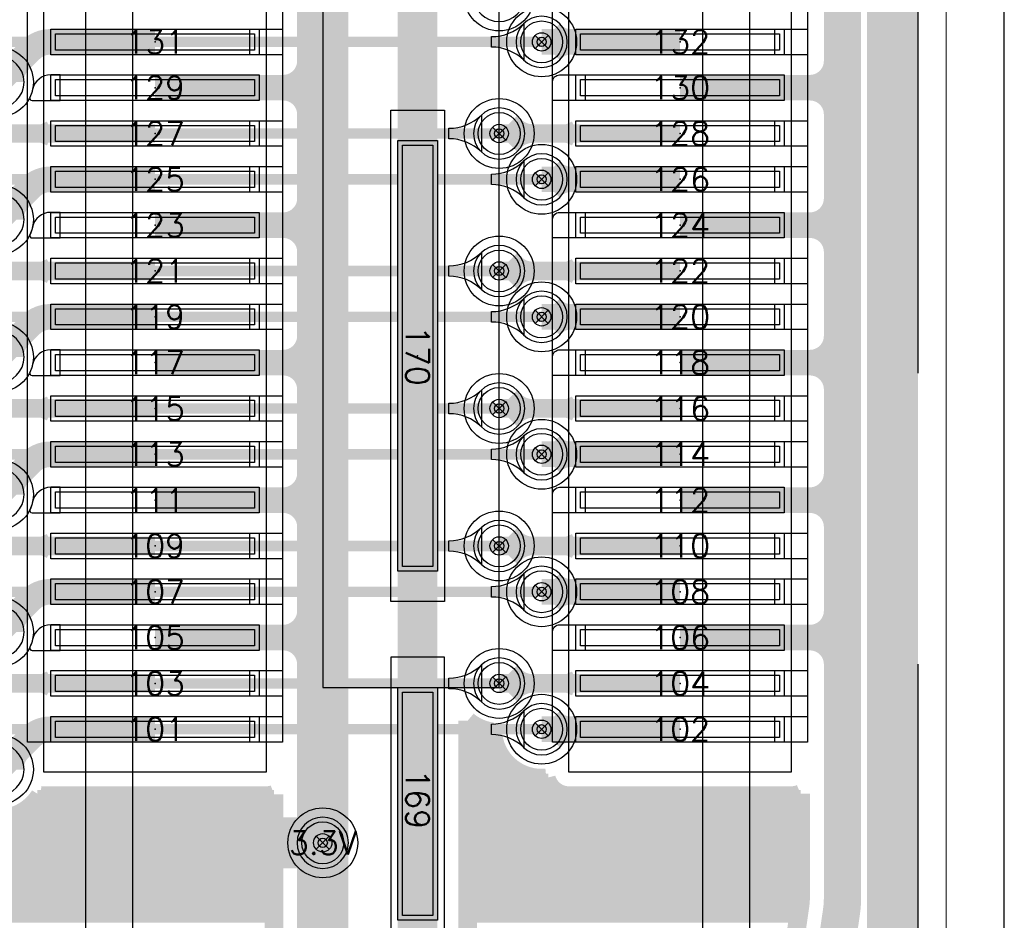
# Model space of a CAD drawing. Header units: inches. Extents: x -0.59 to 5.77, y -1.38 to 3.07.
# Tile 18 of 20: x 1.6 to 2.02, y 1.67 to 2.06. Entities that reach past the tile are written whole.
import ezdxf
from ezdxf.enums import TextEntityAlignment as Align

# ---------------------------------------------------------------- set-up
doc = ezdxf.new("R2010")
doc.units = ezdxf.units.IN
doc.header["$MEASUREMENT"] = 0
for name, pattern in [('DASHED2', [0.375, 0.25, -0.125]), ('FILLPOLY', [101, 100, 1]), ('FILLPOLYEX', [101, 100, 1]), ('FILLPOLYIN', [101, 100, 1])]:
    doc.linetypes.add(name, pattern=pattern)
for name, color, linetype in [('COM-FS', 7, 'Continuous'), ('FAB', 5, 'Continuous'), ('GE-FS', 5, 'Continuous'), ('GP-FS', 5, 'Continuous'), ('guide_4mil', 7, 'Continuous'), ('HOL', 3, 'Continuous'), ('KO-FS', 7, 'Continuous'), ('LND-FS', 5, 'Continuous'), ('MSK-FS', 6, 'Continuous'), ('NET', 7, 'Continuous'), ('NUM-FS', 7, 'Continuous'), ('PAD-CM', 14, 'Continuous'), ('PCB', 6, 'Continuous'), ('POP-CM', 5, 'Continuous'), ('POP_OUTLINE', 7, 'Continuous'), ('PST-FS', 30, 'Continuous'), ('REF-FS', 7, 'Continuous'), ('scratch', 252, 'DASHED2'), ('STF-01-NS', 30, 'Continuous'), ('TEA-FS', 143, 'Continuous'), ('TEA-NS', 13, 'Continuous'), ('TIE-FS', 5, 'Continuous'), ('TRA-FS', 5, 'Continuous'), ('TRA-NS', 1, 'Continuous'), ('VIA', 7, 'Continuous')]:
    doc.layers.add(name, color=color, linetype=linetype)
doc.styles.get("Standard").update_dxf_attribs({"font": 'romans.shx'})

# ---------------------------------------------------------------- blocks, each defined once
blk = doc.blocks.new('LND-FS-4-D0895-D011')
at = {"layer": 'LND-FS', "linetype": 'Continuous'}
blk.add_lwpolyline([(-0.04475, -0.0055), (0.04475, -0.0055), (0.04475, 0.0055), (-0.04475, 0.0055)], close=True, dxfattribs=at)
blk.add_point((0, 0), dxfattribs=at)
at = {"layer": 'PST-FS', "linetype": 'Continuous'}
blk.add_lwpolyline([(-0.04275, -0.0035), (0.04275, -0.0035), (0.04275, 0.0035), (-0.04275, 0.0035)], close=True, dxfattribs=at)
blk = doc.blocks.new('LND-FS-4-D1-D017')
at = {"layer": 'LND-FS', "linetype": 'Continuous'}
blk.add_lwpolyline([(-0.05, -0.0085), (0.05, -0.0085), (0.05, 0.0085), (-0.05, 0.0085)], close=True, dxfattribs=at)
blk.add_point((0, 0), dxfattribs=at)
at = {"layer": 'PST-FS', "linetype": 'Continuous'}
blk.add_lwpolyline([(-0.048, -0.0065), (0.048, -0.0065), (0.048, 0.0065), (-0.048, 0.0065)], close=True, dxfattribs=at)
blk = doc.blocks.new('LND-FS-4-D185-D017')
at = {"layer": 'LND-FS', "linetype": 'Continuous'}
blk.add_lwpolyline([(-0.0925, -0.0085), (0.0925, -0.0085), (0.0925, 0.0085), (-0.0925, 0.0085)], close=True, dxfattribs=at)
blk.add_point((0, 0), dxfattribs=at)
at = {"layer": 'PST-FS', "linetype": 'Continuous'}
blk.add_lwpolyline([(-0.0905, -0.0065), (0.0905, -0.0065), (0.0905, 0.0065), (-0.0905, 0.0065)], close=True, dxfattribs=at)
blk = doc.blocks.new('PIN-FS-V')
at = {"layer": 'NUM-FS', "linetype": 'Continuous'}
blk.add_attdef('PIN', text='', height=0.03, dxfattribs=at).set_placement((0, 0), align=Align.MIDDLE)
blk = doc.blocks.new('ASP-122953-01-FS')
at = {"layer": 'COM-FS'}
blk.add_lwpolyline([(-1.20625, 0.1425), (1.20625, 0.1425), (1.20625, -0.1425), (-1.20625, -0.1425), (-1.20625, 0.1425)], dxfattribs=at)
blk.add_lwpolyline([(-1.18625, -0.1225), (1.18625, -0.1225), (1.18625, 0.0725), (1.13625, 0.1225), (-1.13625, 0.1225), (-1.18625, 0.0725)], close=True, dxfattribs=at)
at = {"layer": 'MSK-FS'}
for points in [[(-1.09143, 0.065), (-1.09143, 0.1605), (-0.48357, 0.1605), (-0.48357, 0.065)], [(-0.768, -0.0115), (-0.768, 0.0115), (-0.557, 0.0115), (-0.557, -0.0115)], [(-0.407, -0.0115), (-0.407, 0.0115), (-0.533, 0.0115), (-0.533, -0.0115)], [(-1.09143, -0.1605), (-1.09143, -0.065), (-0.48357, -0.065), (-0.48357, -0.1605)]]:
    blk.add_lwpolyline(points, close=True, dxfattribs=at)
at = {"layer": 'LND-FS', "xscale": -1}
for name, p, rotation in [('LND-FS-4-D0895-D011', (-0.79734, 0.11275), 90), ('LND-FS-4-D0895-D011', (-0.77766, 0.11275), 90), ('LND-FS-4-D0895-D011', (-0.75797, 0.11275), 90), ('LND-FS-4-D0895-D011', (-0.73829, 0.11275), 90), ('LND-FS-4-D0895-D011', (-0.7186, 0.11275), 90), ('LND-FS-4-D0895-D011', (-0.69892, 0.11275), 90), ('LND-FS-4-D0895-D011', (-0.67923, 0.11275), 90), ('LND-FS-4-D0895-D011', (-0.65955, 0.11275), 90), ('LND-FS-4-D0895-D011', (-0.63986, 0.11275), 90), ('LND-FS-4-D0895-D011', (-0.62018, 0.11275), 90), ('LND-FS-4-D0895-D011', (-0.60049, 0.11275), 90), ('LND-FS-4-D0895-D011', (-0.58081, 0.11275), 90), ('LND-FS-4-D0895-D011', (-0.56112, 0.11275), 90), ('LND-FS-4-D0895-D011', (-0.54144, 0.11275), 90), ('LND-FS-4-D0895-D011', (-0.52175, 0.11275), 90), ('LND-FS-4-D0895-D011', (-0.50207, 0.11275), 90), ('LND-FS-4-D185-D017', (-0.6625, 0), 180), ('LND-FS-4-D1-D017', (-0.47, 0), 180), ('LND-FS-4-D0895-D011', (-0.79734, -0.11275), 90), ('LND-FS-4-D0895-D011', (-0.77766, -0.11275), 90), ('LND-FS-4-D0895-D011', (-0.75797, -0.11275), 90), ('LND-FS-4-D0895-D011', (-0.73829, -0.11275), 90), ('LND-FS-4-D0895-D011', (-0.7186, -0.11275), 90), ('LND-FS-4-D0895-D011', (-0.69892, -0.11275), 90), ('LND-FS-4-D0895-D011', (-0.67923, -0.11275), 90), ('LND-FS-4-D0895-D011', (-0.65955, -0.11275), 90), ('LND-FS-4-D0895-D011', (-0.63986, -0.11275), 90), ('LND-FS-4-D0895-D011', (-0.62018, -0.11275), 90), ('LND-FS-4-D0895-D011', (-0.60049, -0.11275), 90), ('LND-FS-4-D0895-D011', (-0.58081, -0.11275), 90), ('LND-FS-4-D0895-D011', (-0.56112, -0.11275), 90), ('LND-FS-4-D0895-D011', (-0.54144, -0.11275), 90), ('LND-FS-4-D0895-D011', (-0.52175, -0.11275), 90), ('LND-FS-4-D0895-D011', (-0.50207, -0.11275), 90)]:
    blk.add_blockref(name, p, dxfattribs=dict(at, rotation=rotation))
at = {"layer": 'NUM-FS'}
ref = blk.add_blockref('PIN-FS-V', (-0.79734, 0.11275), dxfattribs=dict(at, xscale=-1, rotation=270))
ref.add_attrib('PIN', '132', dxfattribs={"height": 0.01, "rotation": 90}).set_placement((-0.79734, 0.11275), align=Align.MIDDLE)
ref = blk.add_blockref('PIN-FS-V', (-0.77766, 0.11275), dxfattribs=dict(at, xscale=-1, rotation=270))
ref.add_attrib('PIN', '130', dxfattribs={"height": 0.01, "rotation": 90}).set_placement((-0.77766, 0.11275), align=Align.MIDDLE)
ref = blk.add_blockref('PIN-FS-V', (-0.75797, 0.11275), dxfattribs=dict(at, xscale=-1, rotation=270))
ref.add_attrib('PIN', '128', dxfattribs={"height": 0.01, "rotation": 90}).set_placement((-0.75797, 0.11275), align=Align.MIDDLE)
ref = blk.add_blockref('PIN-FS-V', (-0.73829, 0.11275), dxfattribs=dict(at, xscale=-1, rotation=270))
ref.add_attrib('PIN', '126', dxfattribs={"height": 0.01, "rotation": 90}).set_placement((-0.73829, 0.11275), align=Align.MIDDLE)
ref = blk.add_blockref('PIN-FS-V', (-0.7186, 0.11275), dxfattribs=dict(at, xscale=-1, rotation=270))
ref.add_attrib('PIN', '124', dxfattribs={"height": 0.01, "rotation": 90}).set_placement((-0.7186, 0.11275), align=Align.MIDDLE)
ref = blk.add_blockref('PIN-FS-V', (-0.69892, 0.11275), dxfattribs=dict(at, xscale=-1, rotation=270))
ref.add_attrib('PIN', '122', dxfattribs={"height": 0.01, "rotation": 90}).set_placement((-0.69892, 0.11275), align=Align.MIDDLE)
ref = blk.add_blockref('PIN-FS-V', (-0.67923, 0.11275), dxfattribs=dict(at, xscale=-1, rotation=270))
ref.add_attrib('PIN', '120', dxfattribs={"height": 0.01, "rotation": 90}).set_placement((-0.67923, 0.11275), align=Align.MIDDLE)
ref = blk.add_blockref('PIN-FS-V', (-0.65955, 0.11275), dxfattribs=dict(at, xscale=-1, rotation=270))
ref.add_attrib('PIN', '118', dxfattribs={"height": 0.01, "rotation": 90}).set_placement((-0.65955, 0.11275), align=Align.MIDDLE)
ref = blk.add_blockref('PIN-FS-V', (-0.63986, 0.11275), dxfattribs=dict(at, xscale=-1, rotation=270))
ref.add_attrib('PIN', '116', dxfattribs={"height": 0.01, "rotation": 90}).set_placement((-0.63986, 0.11275), align=Align.MIDDLE)
ref = blk.add_blockref('PIN-FS-V', (-0.62018, 0.11275), dxfattribs=dict(at, xscale=-1, rotation=270))
ref.add_attrib('PIN', '114', dxfattribs={"height": 0.01, "rotation": 90}).set_placement((-0.62018, 0.11275), align=Align.MIDDLE)
ref = blk.add_blockref('PIN-FS-V', (-0.60049, 0.11275), dxfattribs=dict(at, xscale=-1, rotation=270))
ref.add_attrib('PIN', '112', dxfattribs={"height": 0.01, "rotation": 90}).set_placement((-0.60049, 0.11275), align=Align.MIDDLE)
ref = blk.add_blockref('PIN-FS-V', (-0.58081, 0.11275), dxfattribs=dict(at, xscale=-1, rotation=270))
ref.add_attrib('PIN', '110', dxfattribs={"height": 0.01, "rotation": 90}).set_placement((-0.58081, 0.11275), align=Align.MIDDLE)
ref = blk.add_blockref('PIN-FS-V', (-0.56112, 0.11275), dxfattribs=dict(at, xscale=-1, rotation=270))
ref.add_attrib('PIN', '108', dxfattribs={"height": 0.01, "rotation": 90}).set_placement((-0.56112, 0.11275), align=Align.MIDDLE)
ref = blk.add_blockref('PIN-FS-V', (-0.54144, 0.11275), dxfattribs=dict(at, xscale=-1, rotation=270))
ref.add_attrib('PIN', '106', dxfattribs={"height": 0.01, "rotation": 90}).set_placement((-0.54144, 0.11275), align=Align.MIDDLE)
ref = blk.add_blockref('PIN-FS-V', (-0.52175, 0.11275), dxfattribs=dict(at, xscale=-1, rotation=270))
ref.add_attrib('PIN', '104', dxfattribs={"height": 0.01, "rotation": 90}).set_placement((-0.52175, 0.11275), align=Align.MIDDLE)
ref = blk.add_blockref('PIN-FS-V', (-0.50207, 0.11275), dxfattribs=dict(at, xscale=-1, rotation=270))
ref.add_attrib('PIN', '102', dxfattribs={"height": 0.01, "rotation": 90}).set_placement((-0.50207, 0.11275), align=Align.MIDDLE)
ref = blk.add_blockref('PIN-FS-V', (-0.6625, 0), dxfattribs=dict(at, xscale=-1))
ref.add_attrib('PIN', '170', dxfattribs={"height": 0.01}).set_placement((-0.6625, 0), align=Align.MIDDLE)
ref = blk.add_blockref('PIN-FS-V', (-0.472, 0), dxfattribs=dict(at, xscale=-1))
ref.add_attrib('PIN', '169', dxfattribs={"height": 0.01}).set_placement((-0.472, 0), align=Align.MIDDLE)
ref = blk.add_blockref('PIN-FS-V', (-0.79734, -0.11275), dxfattribs=dict(at, xscale=-1, rotation=270))
ref.add_attrib('PIN', '131', dxfattribs={"height": 0.01, "rotation": 90}).set_placement((-0.79734, -0.11275), align=Align.MIDDLE)
ref = blk.add_blockref('PIN-FS-V', (-0.77766, -0.11275), dxfattribs=dict(at, xscale=-1, rotation=270))
ref.add_attrib('PIN', '129', dxfattribs={"height": 0.01, "rotation": 90}).set_placement((-0.77766, -0.11275), align=Align.MIDDLE)
ref = blk.add_blockref('PIN-FS-V', (-0.75797, -0.11275), dxfattribs=dict(at, xscale=-1, rotation=270))
ref.add_attrib('PIN', '127', dxfattribs={"height": 0.01, "rotation": 90}).set_placement((-0.75797, -0.11275), align=Align.MIDDLE)
ref = blk.add_blockref('PIN-FS-V', (-0.73829, -0.11275), dxfattribs=dict(at, xscale=-1, rotation=270))
ref.add_attrib('PIN', '125', dxfattribs={"height": 0.01, "rotation": 90}).set_placement((-0.73829, -0.11275), align=Align.MIDDLE)
ref = blk.add_blockref('PIN-FS-V', (-0.7186, -0.11275), dxfattribs=dict(at, xscale=-1, rotation=270))
ref.add_attrib('PIN', '123', dxfattribs={"height": 0.01, "rotation": 90}).set_placement((-0.7186, -0.11275), align=Align.MIDDLE)
ref = blk.add_blockref('PIN-FS-V', (-0.69892, -0.11275), dxfattribs=dict(at, xscale=-1, rotation=270))
ref.add_attrib('PIN', '121', dxfattribs={"height": 0.01, "rotation": 90}).set_placement((-0.69892, -0.11275), align=Align.MIDDLE)
ref = blk.add_blockref('PIN-FS-V', (-0.67923, -0.11275), dxfattribs=dict(at, xscale=-1, rotation=270))
ref.add_attrib('PIN', '119', dxfattribs={"height": 0.01, "rotation": 90}).set_placement((-0.67923, -0.11275), align=Align.MIDDLE)
ref = blk.add_blockref('PIN-FS-V', (-0.65955, -0.11275), dxfattribs=dict(at, xscale=-1, rotation=270))
ref.add_attrib('PIN', '117', dxfattribs={"height": 0.01, "rotation": 90}).set_placement((-0.65955, -0.11275), align=Align.MIDDLE)
ref = blk.add_blockref('PIN-FS-V', (-0.63986, -0.11275), dxfattribs=dict(at, xscale=-1, rotation=270))
ref.add_attrib('PIN', '115', dxfattribs={"height": 0.01, "rotation": 90}).set_placement((-0.63986, -0.11275), align=Align.MIDDLE)
ref = blk.add_blockref('PIN-FS-V', (-0.62018, -0.11275), dxfattribs=dict(at, xscale=-1, rotation=270))
ref.add_attrib('PIN', '113', dxfattribs={"height": 0.01, "rotation": 90}).set_placement((-0.62018, -0.11275), align=Align.MIDDLE)
ref = blk.add_blockref('PIN-FS-V', (-0.60049, -0.11275), dxfattribs=dict(at, xscale=-1, rotation=270))
ref.add_attrib('PIN', '111', dxfattribs={"height": 0.01, "rotation": 90}).set_placement((-0.60049, -0.11275), align=Align.MIDDLE)
ref = blk.add_blockref('PIN-FS-V', (-0.58081, -0.11275), dxfattribs=dict(at, xscale=-1, rotation=270))
ref.add_attrib('PIN', '109', dxfattribs={"height": 0.01, "rotation": 90}).set_placement((-0.58081, -0.11275), align=Align.MIDDLE)
ref = blk.add_blockref('PIN-FS-V', (-0.56112, -0.11275), dxfattribs=dict(at, xscale=-1, rotation=270))
ref.add_attrib('PIN', '107', dxfattribs={"height": 0.01, "rotation": 90}).set_placement((-0.56112, -0.11275), align=Align.MIDDLE)
ref = blk.add_blockref('PIN-FS-V', (-0.54144, -0.11275), dxfattribs=dict(at, xscale=-1, rotation=270))
ref.add_attrib('PIN', '105', dxfattribs={"height": 0.01, "rotation": 90}).set_placement((-0.54144, -0.11275), align=Align.MIDDLE)
ref = blk.add_blockref('PIN-FS-V', (-0.52175, -0.11275), dxfattribs=dict(at, xscale=-1, rotation=270))
ref.add_attrib('PIN', '103', dxfattribs={"height": 0.01, "rotation": 90}).set_placement((-0.52175, -0.11275), align=Align.MIDDLE)
ref = blk.add_blockref('PIN-FS-V', (-0.50207, -0.11275), dxfattribs=dict(at, xscale=-1, rotation=270))
ref.add_attrib('PIN', '101', dxfattribs={"height": 0.01, "rotation": 90}).set_placement((-0.50207, -0.11275), align=Align.MIDDLE)
at = {"layer": 'REF-FS'}
blk.add_attdef('REF', text='', height=0.03, dxfattribs=at).set_placement((0, 0), align=Align.MIDDLE)
blk = doc.blocks.new('PAD-CM-0-D022')
at = {"layer": 'PAD-CM', "linetype": 'Continuous'}
blk.add_lwpolyline([(-0.011, 0, 1), (0.011, 0, 1)], format="xyb", close=True, dxfattribs=at)
blk.add_point((0, 0), dxfattribs=at)
blk = doc.blocks.new('HOL-D0079')
at = {"layer": 'HOL', "linetype": 'Continuous'}
blk.add_circle((0, 0), 0.00395, dxfattribs=at)
blk = doc.blocks.new('VIA-D0079-D022')
at = {"layer": 'guide_4mil', "linetype": 'Continuous'}
blk.add_circle((0, 0), 0.015, dxfattribs=at)
at = {"layer": 'HOL', "linetype": 'Continuous'}
blk.add_blockref('HOL-D0079', (0, 0), dxfattribs=at)
at = {"layer": 'PAD-CM', "linetype": 'Continuous'}
blk.add_blockref('PAD-CM-0-D022', (0, 0), dxfattribs=at)
at = {"layer": 'NET', "linetype": 'Continuous'}
blk.add_attdef('NET', text='', height=0.02, dxfattribs=at).set_placement((0, 0), align=Align.MIDDLE)
blk = doc.blocks.new('TEA-FS-D007-90D-D008-D011')
at = {"layer": 'TEA-FS', "const_width": 0.008}
for points in [[(0.00495, 0.00495), (0.00668, 0.00322, 0.198912), (0.01446, 0)], [(0.00495, -0.00495), (0.00668, -0.00322, -0.198912), (0.01446, 0)]]:
    blk.add_lwpolyline(points, format="xyb", dxfattribs=at)
blk = doc.blocks.new('TEA-FS-D0055-90D-D011-D011')
at = {"layer": 'TEA-FS', "const_width": 0.011}
for points in [[(0.00389, 0.00389), (0.00456, 0.00322, 0.198912), (0.01233, 0)], [(0.00389, -0.00389), (0.00456, -0.00322, -0.198912), (0.01233, 0)]]:
    blk.add_lwpolyline(points, format="xyb", dxfattribs=at)
blk = doc.blocks.new('TEA-FS-D00165-50D-D008-D0056')
at = {"layer": 'TEA-FS', "const_width": 0.008}
for points in [[(0.0007, 0.0015), (0.00278, 0.00053, 0.109518), (0.00517, 0)], [(0.0007, -0.0015), (0.00278, -0.00053, -0.109518), (0.00517, 0)]]:
    blk.add_lwpolyline(points, format="xyb", dxfattribs=at)
blk = doc.blocks.new('EXT_10')
at = {"layer": 'TRA-FS'}
blk.add_lwpolyline([(0, 0.0055), (0.014, 0.0055), (0.014, -0.0055), (0, -0.0055)], close=True, dxfattribs=at)
blk = doc.blocks.new('EXT_9')
at = {"layer": 'TRA-FS'}
blk.add_lwpolyline([(0.004, -0.0055), (-0.01, -0.0055), (-0.01, 0.0025, -0.414214), (-0.007, 0.0055), (0.004, 0.0055)], format="xyb", close=True, dxfattribs=at)
blk = doc.blocks.new('EXT_SMALL2')
at = {"layer": 'TRA-FS'}
blk.add_lwpolyline([(0.004, 0.0055), (-0.00005, 0.0055, 0.352856), (-0.00786, -0.0008, -0.057755), (-0.00898, -0.00407, 0.551341), (-0.00808, -0.0055), (0.004, -0.0055)], format="xyb", close=True, dxfattribs=at)
blk = doc.blocks.new('TBL-SYM12')
for p, q in [((-0.354, -0.354), (0.354, 0.354)), ((-0.354, 0.354), (0.354, -0.354))]:
    blk.add_line(p, q)
blk.add_circle((0, 0), 0.25)

msp = doc.modelspace()

# ---------------------------------------------------------------- linework, layer by layer
at = {"layer": 'GE-FS', "const_width": 0.008}
msp.add_lwpolyline([(1.97, 2.484, -0.414214), (1.984, 2.47), (1.984, 0.03, -0.414214), (1.97, 0.016), (0.03, 0.016, -0.414214), (0.016, 0.03), (0.016, 2.47, -0.414214), (0.03, 2.484)], format="xyb", close=True, dxfattribs=at)
for points in [[(1.96923, 1.64582), (1.9729, 1.67127, 0.035895), (1.9735, 1.67956), (1.9735, 2.32991, 0.04382)], [(1.7945, 1.657), (1.7945, 1.75571, 0.143819), (1.80533, 1.75093, 0.426286), (1.82829, 1.73116, 0.344742), (1.838, 1.72357), (1.9335, 1.72357, 0.103244), (1.9375, 1.7244), (1.9375, 1.67956, -0.035895), (1.93727, 1.67642), (1.9336, 1.65097, 0.035895)], [(1.57313, 1.74163, 0.895044), (1.61083, 1.72371, 0.041935), (1.6125, 1.72357), (1.708, 1.72357, 0.083619), (1.71128, 1.72412), (1.71128, 1.56338, 0.083619), (1.708, 1.56393), (1.6125, 1.56393, 0.414214), (1.6025, 1.55393), (1.6025, 1.55047, 0.327538), (1.5955, 1.54093)]]:
    msp.add_lwpolyline(points, format="xyb", dxfattribs=at)
at = {"layer": 'GP-FS', "const_width": 0.008}
for points in [[(1.9735, 2.058), (1.984, 2.058)], [(1.9735, 2.051), (1.984, 2.051)], [(1.9735, 2.044), (1.984, 2.044)], [(1.9735, 2.037), (1.984, 2.037)], [(1.9735, 2.03), (1.984, 2.03)], [(1.9735, 2.023), (1.984, 2.023)], [(1.9735, 2.016), (1.984, 2.016)], [(1.9735, 2.009), (1.984, 2.009)], [(1.9735, 2.002), (1.984, 2.002)], [(1.9735, 1.995), (1.984, 1.995)], [(1.9735, 1.988), (1.984, 1.988)], [(1.9735, 1.981), (1.984, 1.981)], [(1.9735, 1.974), (1.984, 1.974)], [(1.9735, 1.967), (1.984, 1.967)], [(1.9735, 1.96), (1.984, 1.96)], [(1.9735, 1.953), (1.984, 1.953)], [(1.9735, 1.946), (1.984, 1.946)], [(1.9735, 1.939), (1.984, 1.939)], [(1.9735, 1.932), (1.984, 1.932)], [(1.9735, 1.925), (1.984, 1.925)], [(1.9735, 1.918), (1.984, 1.918)], [(1.9735, 1.911), (1.984, 1.911)], [(1.9735, 1.904), (1.984, 1.904)], [(1.9735, 1.897), (1.984, 1.897)], [(1.9735, 1.89), (1.984, 1.89)], [(1.9735, 1.883), (1.984, 1.883)], [(1.9735, 1.876), (1.984, 1.876)], [(1.9735, 1.869), (1.984, 1.869)], [(1.9735, 1.862), (1.984, 1.862)], [(1.9735, 1.855), (1.984, 1.855)], [(1.9735, 1.848), (1.984, 1.848)], [(1.9735, 1.841), (1.984, 1.841)], [(1.9735, 1.834), (1.984, 1.834)], [(1.9735, 1.827), (1.984, 1.827)], [(1.9735, 1.82), (1.984, 1.82)], [(1.9735, 1.813), (1.984, 1.813)], [(1.9735, 1.806), (1.984, 1.806)], [(1.9735, 1.799), (1.984, 1.799)], [(1.9735, 1.792), (1.984, 1.792)], [(1.9735, 1.785), (1.984, 1.785)], [(1.9735, 1.778), (1.984, 1.778)], [(1.9735, 1.771), (1.984, 1.771)], [(1.9735, 1.764), (1.984, 1.764)], [(1.9735, 1.757), (1.984, 1.757)], [(1.7945, 1.75), (1.8054, 1.75)], [(1.9735, 1.75), (1.984, 1.75)], [(1.7945, 1.743), (1.80736, 1.743)], [(1.9735, 1.743), (1.984, 1.743)], [(1.7945, 1.736), (1.81277, 1.736)], [(1.9735, 1.736), (1.984, 1.736)], [(1.7945, 1.729), (1.8291, 1.729)], [(1.9735, 1.729), (1.984, 1.729)], [(1.60965, 1.722), (1.71128, 1.722)], [(1.7945, 1.722), (1.9375, 1.722)], [(1.9735, 1.722), (1.984, 1.722)], [(1.60007, 1.715), (1.71128, 1.715)], [(1.7945, 1.715), (1.9375, 1.715)], [(1.9735, 1.715), (1.984, 1.715)], [(0.33629, 1.708), (1.71128, 1.708)], [(1.7945, 1.708), (1.9375, 1.708)], [(1.9735, 1.708), (1.984, 1.708)], [(0.3367, 1.701), (1.71128, 1.701)], [(1.7945, 1.701), (1.9375, 1.701)], [(1.9735, 1.701), (1.984, 1.701)], [(0.33466, 1.694), (1.71128, 1.694)], [(1.7945, 1.694), (1.9375, 1.694)], [(1.9735, 1.694), (1.984, 1.694)], [(0.32907, 1.687), (1.71128, 1.687)], [(1.7945, 1.687), (1.9375, 1.687)], [(1.9735, 1.687), (1.984, 1.687)], [(0.016, 1.68), (1.71128, 1.68)], [(1.7945, 1.68), (1.9375, 1.68)], [(1.9735, 1.68), (1.984, 1.68)], [(0.016, 1.673), (1.71128, 1.673)], [(1.7945, 1.673), (1.93678, 1.673)], [(1.97313, 1.673), (1.984, 1.673)]]:
    msp.add_lwpolyline(points, dxfattribs=at)
at = {"layer": 'KO-FS'}
for points in [[(1.715, 1.74657), (1.6055, 1.74657), (1.6055, 2.32843), (1.715, 2.32843)], [(1.9405, 1.74657), (1.831, 1.74657), (1.831, 2.32843), (1.9405, 2.32843)], [(1.73228, 1.77), (1.80805, 1.77), (1.80805, 2.30325), (1.73228, 2.30325)]]:
    msp.add_lwpolyline(points, close=True, dxfattribs=at)
at = {"layer": 'PCB', "const_width": 0.0005}
msp.add_lwpolyline([(2, 0.03), (2, 2.47, 0.414214), (1.97, 2.5), (0.03, 2.5, 0.414214), (0, 2.47), (0, 0.03, 0.414214), (0.03, 0), (1.97, 0, 0.414214)], format="xyb", close=True, dxfattribs=at)
at = {"layer": 'POP-CM', "linetype": 'FILLPOLYIN'}
for centre in [(1.8263, 2.04734), (1.80805, 2.00797), (1.8263, 1.98829), (1.80805, 1.94892), (1.8263, 1.92923), (1.80805, 1.88986), (1.8263, 1.87018), (1.80805, 1.83081), (1.8263, 1.81112), (1.80805, 1.77175), (1.8263, 1.75207), (1.73228, 1.70329)]:
    msp.add_circle(centre, 0.009, dxfattribs=at)
at = {"layer": 'POP_OUTLINE', "linetype": 'FILLPOLYEX'}
msp.add_lwpolyline([(2.025, 0.03), (2.025, 2.47, 0.414214), (1.97, 2.525), (0.03, 2.525, 0.414214), (-0.025, 2.47), (-0.025, 0.03, 0.414214), (0.03, -0.025), (1.97, -0.025, 0.414214)], format="xyb", close=True, dxfattribs=at)
at = {"layer": 'scratch'}
msp.add_lwpolyline([(1.988, 0.03), (1.988, 2.47, 0.414214), (1.97, 2.488), (0.03, 2.488, 0.414214), (0.012, 2.47), (0.012, 0.03, 0.414214), (0.03, 0.012), (1.97, 0.012, 0.414214)], format="xyb", close=True, dxfattribs=at)
at = {"layer": 'STF-01-NS', "const_width": 0.0005}
msp.add_lwpolyline([(1.543, 2.8), (2, 2.8), (2, -0.3), (1.543, -0.3)], close=True, dxfattribs=at)
at = {"layer": 'TEA-FS', "const_width": 0.006}
for points in [[(1.71528, 2.03016, 0.414214), (1.72428, 2.03916, 0.414214)], [(1.9415, 2.03016, 0.414214), (1.9505, 2.03916, 0.414214)], [(1.71528, 2.02516, -0.414214), (1.72428, 2.01616, -0.414214)], [(1.9415, 2.02516, -0.414214), (1.9505, 2.01616, -0.414214)], [(1.71528, 1.9711, 0.414214), (1.72428, 1.9801, 0.414214)], [(1.9415, 1.9711, 0.414214), (1.9505, 1.9801, 0.414214)], [(1.71528, 1.9661, -0.414214), (1.72428, 1.9571, -0.414214)], [(1.9415, 1.9661, -0.414214), (1.9505, 1.9571, -0.414214)], [(1.71528, 1.91205, 0.414214), (1.72428, 1.92105, 0.414214)], [(1.9415, 1.91205, 0.414214), (1.9505, 1.92105, 0.414214)], [(1.71528, 1.90705, -0.414214), (1.72428, 1.89805, -0.414214)], [(1.9415, 1.90705, -0.414214), (1.9505, 1.89805, -0.414214)], [(1.71528, 1.85299, 0.414214), (1.72428, 1.86199, 0.414214)], [(1.9415, 1.85299, 0.414214), (1.9505, 1.86199, 0.414214)], [(1.71528, 1.84799, -0.414214), (1.72428, 1.83899, -0.414214)], [(1.9415, 1.84799, -0.414214), (1.9505, 1.83899, -0.414214)], [(1.71528, 1.79394, 0.414214), (1.72428, 1.80294, 0.414214)], [(1.9415, 1.79394, 0.414214), (1.9505, 1.80294, 0.414214)], [(1.71528, 1.78894, -0.414214), (1.72428, 1.77994, -0.414214)], [(1.9415, 1.78894, -0.414214), (1.9505, 1.77994, -0.414214)]]:
    msp.add_lwpolyline(points, format="xyb", dxfattribs=at)
at = {"layer": 'TEA-NS', "linetype": 'FILLPOLY'}
for points in [[(1.80471, 2.04959, 0.194976), (1.81864, 2.05524), (1.81864, 2.03945, 0.194976), (1.80471, 2.04509)], [(1.78647, 2.01022, 0.194976), (1.80039, 2.01587), (1.80039, 2.00008, 0.194976), (1.78647, 2.00572)], [(1.80471, 1.99054, 0.194976), (1.81864, 1.99618), (1.81864, 1.98039, 0.194976), (1.80471, 1.98604)], [(1.78647, 1.95117, 0.194976), (1.80039, 1.95681), (1.80039, 1.94102, 0.194976), (1.78647, 1.94667)], [(1.80471, 1.93148, 0.194976), (1.81864, 1.93713), (1.81864, 1.92134, 0.194976), (1.80471, 1.92698)], [(1.78647, 1.89211, 0.194976), (1.80039, 1.89776), (1.80039, 1.88197, 0.194976), (1.78647, 1.88761)], [(1.80471, 1.87243, 0.194976), (1.81864, 1.87807), (1.81864, 1.86228, 0.194976), (1.80471, 1.86793)], [(1.78647, 1.83306, 0.194976), (1.80039, 1.8387), (1.80039, 1.82291, 0.194976), (1.78647, 1.82856)], [(1.80471, 1.81337, 0.194976), (1.81864, 1.81902), (1.81864, 1.80323, 0.194976), (1.80471, 1.80887)], [(1.78647, 1.774, 0.194976), (1.80039, 1.77965), (1.80039, 1.76386, 0.194976), (1.78647, 1.7695)], [(1.80471, 1.75432, 0.194976), (1.81864, 1.75996), (1.81864, 1.74417, 0.194976), (1.80471, 1.74982)]]:
    msp.add_lwpolyline(points, format="xyb", close=True, dxfattribs=at)
at = {"layer": 'TIE-FS', "const_width": 0.017}
msp.add_lwpolyline([(1.773, 2.43207), (1.773, 0.05381)], dxfattribs=at)
at = {"layer": 'TRA-FS'}
for points, const_width in [([(1.73228, 2.35885), (1.73228, 0.91152)], 0.022), ([(1.8263, 2.04734), (1.88575, 2.04734)], 0.011), ([(1.66025, 2.02766), (1.73228, 2.02766)], 0.011), ([(1.88575, 2.02766), (1.956, 2.02766)], 0.011), ([(1.80805, 2.00797), (1.88575, 2.00797)], 0.008), ([(1.8263, 1.98829), (1.88575, 1.98829)], 0.011), ([(1.66025, 1.9686), (1.73228, 1.9686)], 0.011), ([(1.88575, 1.9686), (1.956, 1.9686)], 0.011), ([(1.80805, 1.94892), (1.88575, 1.94892)], 0.008), ([(1.8263, 1.92923), (1.88575, 1.92923)], 0.011), ([(1.66025, 1.90955), (1.73228, 1.90955)], 0.011), ([(1.88575, 1.90955), (1.956, 1.90955)], 0.011), ([(1.80805, 1.88986), (1.88575, 1.88986)], 0.008), ([(1.8263, 1.87018), (1.88575, 1.87018)], 0.011), ([(1.66025, 1.85049), (1.73228, 1.85049)], 0.011), ([(1.88575, 1.85049), (1.956, 1.85049)], 0.011), ([(1.80805, 1.83081), (1.88575, 1.83081)], 0.008), ([(1.8263, 1.81112), (1.88575, 1.81112)], 0.011), ([(1.66025, 1.79144), (1.73228, 1.79144)], 0.011), ([(1.88575, 1.79144), (1.956, 1.79144)], 0.011), ([(1.80805, 1.77175), (1.88575, 1.77175)], 0.008), ([(1.8263, 1.75207), (1.88575, 1.75207)], 0.011)]:
    msp.add_lwpolyline(points, dxfattribs=dict(at, const_width=const_width))
for points, const_width in [([(1.951, 1.58825), (1.951, 1.59779), (1.951, 1.64267, -0.035895), (1.95141, 1.6484), (1.95509, 1.67384, 0.035895), (1.9555, 1.67956), (1.9555, 2.32991, 0.04382), (1.95489, 2.33688), (1.95266, 2.34946), (1.951, 2.35885)], 0.016), ([(1.66025, 2.00797), (1.65508, 2.00797), (1.59251, 2.00797, 0.119528), (1.58151, 2.00531), (1.5675, 1.99809)], 0.008), ([(1.66025, 1.94892), (1.65508, 1.94892), (1.59251, 1.94892, 0.119528), (1.58151, 1.94625), (1.5675, 1.93903)], 0.008), ([(1.66025, 1.88986), (1.65508, 1.88986), (1.59251, 1.88986, 0.119528), (1.58151, 1.8872), (1.5675, 1.87998)], 0.008), ([(1.66025, 1.83081), (1.65508, 1.83081), (1.59251, 1.83081, 0.119528), (1.58151, 1.82814), (1.5675, 1.82092)], 0.008), ([(1.66025, 1.77175), (1.65508, 1.77175), (1.59251, 1.77175, 0.119528), (1.58151, 1.76909), (1.5675, 1.76187)], 0.008)]:
    msp.add_lwpolyline(points, format="xyb", dxfattribs=dict(at, const_width=const_width))
at = {"layer": 'TRA-FS', "linetype": 'Continuous', "const_width": 0.011}
for points in [[(1.66025, 2.04734), (1.61525, 2.04734, 0.198888), (1.60676, 2.04382), (1.59298, 2.03004)], [(1.66025, 1.98829), (1.61525, 1.98828, 0.198888), (1.60676, 1.98477), (1.59298, 1.97099)], [(1.66025, 1.92923), (1.61525, 1.92923, 0.198888), (1.60676, 1.92571), (1.59298, 1.91193)], [(1.66025, 1.87018), (1.61525, 1.87017, 0.198888), (1.60676, 1.86666), (1.59298, 1.85288)], [(1.66025, 1.81112), (1.61525, 1.81112, 0.198888), (1.60676, 1.8076), (1.59298, 1.79382)], [(1.66025, 1.75207), (1.61525, 1.75206, 0.198888), (1.60676, 1.74855), (1.59298, 1.73477)]]:
    msp.add_lwpolyline(points, format="xyb", dxfattribs=at)
at = {"layer": 'TRA-NS', "ltscale": 0.5, "const_width": 0.022}
msp.add_lwpolyline([(0.023, 2.459), (0.023, 0.041, 0.414214), (0.041, 0.023), (1.959, 0.023, 0.414214), (1.977, 0.041), (1.977, 2.459, 0.414214), (1.959, 2.477), (0.041, 2.477, 0.414214)], format="xyb", close=True, dxfattribs=at)
at = {"layer": 'TRA-NS', "const_width": 0.0045}
for points in [[(0.3535, 2.04741), (0.40698, 2.04741, -0.198912), (0.41547, 2.0439), (0.41696, 2.04241, 0.198912), (0.42544, 2.03889), (0.43192, 2.03889, 0.131652), (0.43792, 2.0405), (0.44279, 2.04331, -0.131652), (0.44879, 2.04492), (1.54871, 2.04492, -0.143557), (1.55518, 2.04302), (1.55866, 2.04079, 0.143557), (1.56514, 2.03889), (1.57081, 2.03889, 0.198912), (1.57929, 2.04241), (1.58071, 2.04383, -0.198912), (1.5892, 2.04734), (1.8263, 2.04734)], [(1.80805, 2.00797), (1.58979, 2.00797, -0.198912), (1.58131, 2.01149), (1.57929, 2.01351, 0.198912), (1.57081, 2.01702), (0.42544, 2.01702, 0.198912), (0.41696, 2.01351), (0.41501, 2.01155, -0.198912), (0.40652, 2.00804), (0.3535, 2.00804)], [(0.3535, 1.98836), (0.40698, 1.98836, -0.198912), (0.41547, 1.98484), (0.41696, 1.98335, 0.198912), (0.42544, 1.97984), (0.43192, 1.97984, 0.131652), (0.43792, 1.98144), (0.44279, 1.98425, -0.131652), (0.44879, 1.98586), (1.54871, 1.98586, -0.143557), (1.55518, 1.98396), (1.55866, 1.98173, 0.143557), (1.56514, 1.97984), (1.57081, 1.97984, 0.198912), (1.57929, 1.98335), (1.58071, 1.98477, -0.198912), (1.5892, 1.98829), (1.8263, 1.98829)], [(1.80805, 1.94892), (1.58979, 1.94892, -0.198912), (1.58131, 1.95243), (1.57929, 1.95445, 0.198912), (1.57081, 1.95797), (0.42544, 1.95797, 0.198912), (0.41696, 1.95445), (0.41501, 1.9525, -0.198912), (0.40652, 1.94898), (0.3535, 1.94898)], [(0.3535, 1.9293), (0.40698, 1.9293, -0.198912), (0.41547, 1.92579), (0.41696, 1.9243, 0.198912), (0.42544, 1.92078), (0.43192, 1.92078, 0.131652), (0.43792, 1.92239), (0.44279, 1.9252, -0.131652), (0.44879, 1.92681), (1.54871, 1.92681, -0.143557), (1.55518, 1.92491), (1.55866, 1.92268, 0.143557), (1.56514, 1.92078), (1.57081, 1.92078, 0.198912), (1.57929, 1.9243), (1.58071, 1.92572, -0.198912), (1.5892, 1.92923), (1.8263, 1.92923)], [(1.80805, 1.88986), (1.58979, 1.88986, -0.198912), (1.58131, 1.89338), (1.57929, 1.8954, 0.198912), (1.57081, 1.89891), (0.42544, 1.89891, 0.198912), (0.41696, 1.8954), (0.41501, 1.89344, -0.198912), (0.40652, 1.88993), (0.3535, 1.88993)], [(0.3535, 1.87024), (0.40698, 1.87024, -0.198912), (0.41547, 1.86673), (0.41696, 1.86524, 0.198912), (0.42544, 1.86173), (0.43192, 1.86173, 0.131652), (0.43792, 1.86333), (0.44279, 1.86614, -0.131652), (0.44879, 1.86775), (1.54871, 1.86775, -0.143557), (1.55518, 1.86585), (1.55866, 1.86362, 0.143557), (1.56514, 1.86173), (1.57081, 1.86173, 0.198912), (1.57929, 1.86524), (1.58071, 1.86666, -0.198912), (1.5892, 1.87018), (1.8263, 1.87018)], [(1.80805, 1.83081), (1.58979, 1.83081, -0.198912), (1.58131, 1.83432), (1.57929, 1.83634, 0.198912), (1.57081, 1.83986), (0.42544, 1.83986, 0.198912), (0.41696, 1.83634), (0.41501, 1.83439, -0.198912), (0.40652, 1.83088), (0.3535, 1.83088)], [(0.3535, 1.81119), (0.40698, 1.81119, -0.198912), (0.41547, 1.80768), (0.41696, 1.80619, 0.198912), (0.42544, 1.80267), (0.43192, 1.80267, 0.131652), (0.43792, 1.80428), (0.44279, 1.80709, -0.131652), (0.44879, 1.8087), (1.54871, 1.8087, -0.143557), (1.55518, 1.8068), (1.55866, 1.80457, 0.143557), (1.56514, 1.80267), (1.57081, 1.80267, 0.198912), (1.57929, 1.80619), (1.58071, 1.80761, -0.198912), (1.5892, 1.81112), (1.8263, 1.81112)], [(1.80805, 1.77175), (1.58979, 1.77175, -0.198912), (1.58131, 1.77527), (1.57929, 1.77729, 0.198912), (1.57081, 1.7808), (0.42544, 1.7808, 0.198912), (0.41696, 1.77729), (0.41501, 1.77533, -0.198912), (0.40652, 1.77182), (0.3535, 1.77182)], [(0.3535, 1.75213), (0.40698, 1.75213, -0.198912), (0.41547, 1.74862), (0.41696, 1.74713, 0.198912), (0.42544, 1.74362), (0.43192, 1.74362, 0.131652), (0.43792, 1.74522), (0.44279, 1.74803, -0.131652), (0.44879, 1.74964), (1.54871, 1.74964, -0.143557), (1.55518, 1.74774), (1.55866, 1.74551, 0.143557), (1.56514, 1.74362), (1.57081, 1.74362, 0.198912), (1.57929, 1.74713), (1.58071, 1.74855, -0.198912), (1.5892, 1.75207), (1.8263, 1.75207)]]:
    msp.add_lwpolyline(points, format="xyb", dxfattribs=at)
at = {"layer": 'TRA-NS', "const_width": 0.022}
msp.add_lwpolyline([(0.31583, 1.70329), (1.73228, 1.70329)], dxfattribs=at)

# ---------------------------------------------------------------- block references
at = {"layer": 'COM-FS', "rotation": 270}
msp.add_blockref('ASP-122953-01-FS', (1.773, 1.25), dxfattribs=at)
at = {"layer": 'FAB', "xscale": 0.0079, "yscale": 0.0079, "zscale": 0.0079}
for p in [(1.8263, 2.04734), (1.80805, 2.00797), (1.8263, 1.98829), (1.80805, 1.94892), (1.8263, 1.92923), (1.80805, 1.88986), (1.8263, 1.87018), (1.80805, 1.83081), (1.8263, 1.81112), (1.80805, 1.77175), (1.8263, 1.75207), (1.73228, 1.70329)]:
    msp.add_blockref('TBL-SYM12', p, dxfattribs=at)
at = {"layer": 'TEA-FS'}
for name, p in [('TEA-FS-D0055-90D-D011-D011', (1.8263, 2.04734)), ('TEA-FS-D007-90D-D008-D011', (1.80805, 2.00797)), ('TEA-FS-D0055-90D-D011-D011', (1.8263, 1.98829)), ('TEA-FS-D007-90D-D008-D011', (1.80805, 1.94892)), ('TEA-FS-D0055-90D-D011-D011', (1.8263, 1.92923)), ('TEA-FS-D007-90D-D008-D011', (1.80805, 1.88986)), ('TEA-FS-D0055-90D-D011-D011', (1.8263, 1.87018)), ('TEA-FS-D007-90D-D008-D011', (1.80805, 1.83081)), ('TEA-FS-D0055-90D-D011-D011', (1.8263, 1.81112)), ('TEA-FS-D007-90D-D008-D011', (1.80805, 1.77175)), ('TEA-FS-D0055-90D-D011-D011', (1.8263, 1.75207))]:
    msp.add_blockref(name, p, dxfattribs=at)
for name, p, rotation in [('TEA-FS-D0055-90D-D011-D011', (1.59303, 2.03004), 44.99999999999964), ('TEA-FS-D00165-50D-D008-D0056', (1.6162, 2.00797), 180.0000000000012), ('TEA-FS-D00165-50D-D008-D0056', (1.8417, 2.00797), 180), ('TEA-FS-D0055-90D-D011-D011', (1.59303, 1.97099), 44.99999999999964), ('TEA-FS-D00165-50D-D008-D0056', (1.6162, 1.94892), 180.0000000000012), ('TEA-FS-D00165-50D-D008-D0056', (1.8417, 1.94892), 180), ('TEA-FS-D0055-90D-D011-D011', (1.59303, 1.91193), 44.99999999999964), ('TEA-FS-D00165-50D-D008-D0056', (1.6162, 1.88986), 180.0000000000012), ('TEA-FS-D00165-50D-D008-D0056', (1.8417, 1.88986), 180), ('TEA-FS-D0055-90D-D011-D011', (1.59303, 1.85288), 44.99999999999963), ('TEA-FS-D00165-50D-D008-D0056', (1.6162, 1.83081), 180.0000000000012), ('TEA-FS-D00165-50D-D008-D0056', (1.8417, 1.83081), 180), ('TEA-FS-D0055-90D-D011-D011', (1.59303, 1.79382), 44.99999999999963), ('TEA-FS-D00165-50D-D008-D0056', (1.6162, 1.77175), 180.0000000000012), ('TEA-FS-D00165-50D-D008-D0056', (1.8417, 1.77175), 180), ('TEA-FS-D0055-90D-D011-D011', (1.59303, 1.73477), 44.99999999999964)]:
    msp.add_blockref(name, p, dxfattribs=dict(at, rotation=rotation))
at = {"layer": 'TRA-FS'}
for name, p in [('EXT_10', (1.701, 2.04734)), ('EXT_10', (1.9265, 2.04734)), ('EXT_SMALL2', (1.6155, 2.02766)), ('EXT_9', (1.841, 2.02766)), ('EXT_10', (1.701, 2.00797)), ('EXT_10', (1.9265, 2.00797)), ('EXT_10', (1.701, 1.98829)), ('EXT_10', (1.9265, 1.98829)), ('EXT_SMALL2', (1.6155, 1.9686)), ('EXT_9', (1.841, 1.9686)), ('EXT_10', (1.701, 1.94892)), ('EXT_10', (1.9265, 1.94892)), ('EXT_10', (1.701, 1.92923)), ('EXT_10', (1.9265, 1.92923)), ('EXT_SMALL2', (1.6155, 1.90955)), ('EXT_9', (1.841, 1.90955)), ('EXT_10', (1.701, 1.88986)), ('EXT_10', (1.9265, 1.88986)), ('EXT_10', (1.701, 1.87018)), ('EXT_10', (1.9265, 1.87018)), ('EXT_SMALL2', (1.6155, 1.85049)), ('EXT_9', (1.841, 1.85049)), ('EXT_10', (1.701, 1.83081)), ('EXT_10', (1.9265, 1.83081)), ('EXT_10', (1.701, 1.81112)), ('EXT_10', (1.9265, 1.81112)), ('EXT_SMALL2', (1.6155, 1.79144)), ('EXT_9', (1.841, 1.79144)), ('EXT_10', (1.701, 1.77175)), ('EXT_10', (1.9265, 1.77175)), ('EXT_10', (1.701, 1.75207)), ('EXT_10', (1.9265, 1.75207))]:
    msp.add_blockref(name, p, dxfattribs=at)
at = {"layer": 'VIA', "linetype": 'Continuous', "rotation": 180}
for p in [(1.80805, 2.06703), (1.8263, 2.04734), (1.59298, 2.03004), (1.80805, 2.00797), (1.8263, 1.98829), (1.59298, 1.97099), (1.80805, 1.94892), (1.8263, 1.92923), (1.59298, 1.91193), (1.80805, 1.88986), (1.8263, 1.87018), (1.59298, 1.85288), (1.80805, 1.83081), (1.8263, 1.81112), (1.59298, 1.79382), (1.80805, 1.77175), (1.8263, 1.75207), (1.59298, 1.73477)]:
    msp.add_blockref('VIA-D0079-D022', p, dxfattribs=at)
at = {"layer": 'VIA', "linetype": 'Continuous'}
ref = msp.add_blockref('VIA-D0079-D022', (1.73228, 1.70329), dxfattribs=at)
ref.add_attrib('NET', '3.3V', dxfattribs={"layer": 'NET', "linetype": 'Continuous', "height": 0.01}).set_placement((1.73228, 1.70329), align=Align.MIDDLE)

doc.saveas('drawing.dxf')
